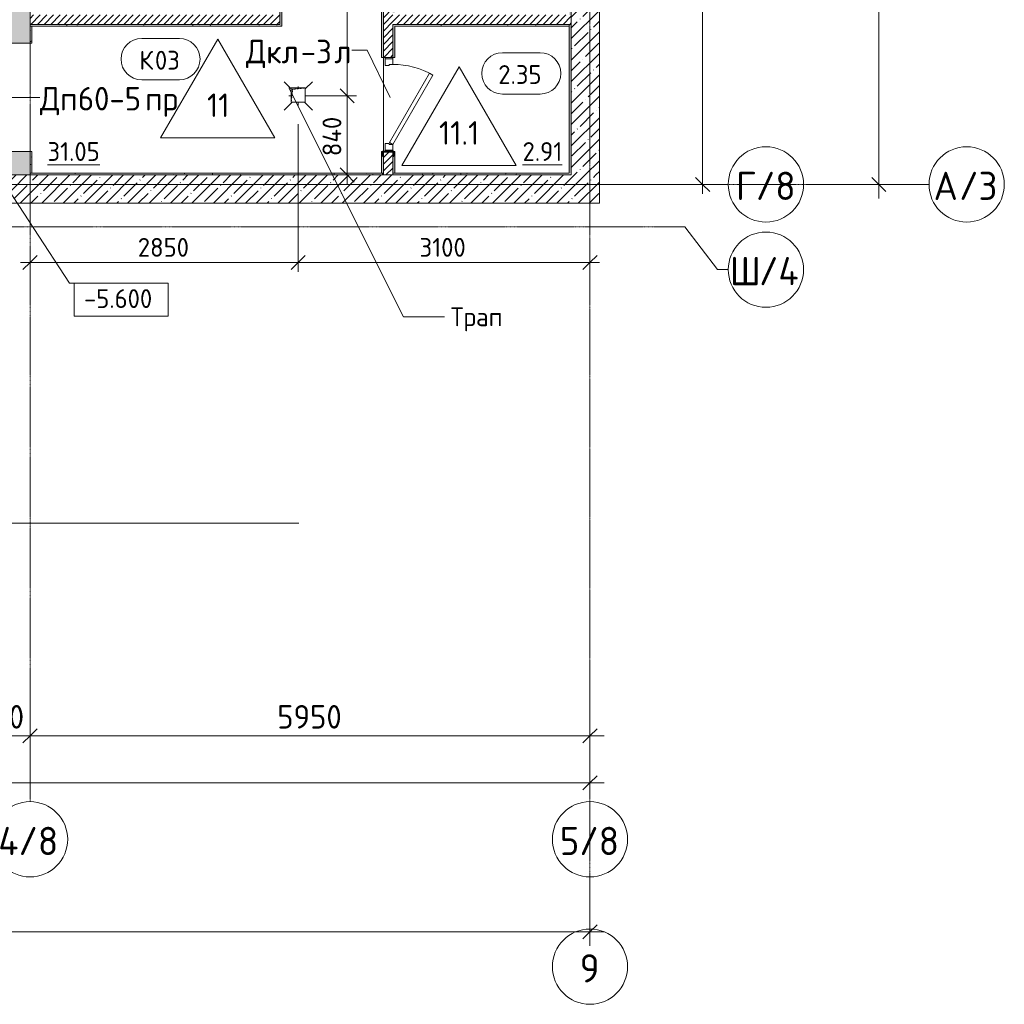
# Model space of a CAD drawing. Header units: millimetres. Extents: x 82112 to 162374, y -10965 to 131389.
# Tile 57 of 82: x 142310 to 152773, y 51688 to 62150. Entities that reach past the tile are written whole.
import ezdxf

# ---------------------------------------------------------------- set-up
doc = ezdxf.new("R2010")
doc.units = ezdxf.units.MM
doc.linetypes.add('3_ Штрих_ 1 х 1 мм', pattern=[2, 1, -1])
doc.linetypes.add('4_ Штрихпунктир_ 10 х 2 мм', pattern=[14, 10, -2, 0, -2])
for name, color, linetype, lineweight in [('A-ANNO-DIMS', 7, 'Continuous', 5), ('A-ANNO-DIMS-100', 7, 'Continuous', 5), ('A-AREA-IDEN', 7, 'Continuous', 5), ('A-DETL-GENF', 7, 'Continuous', 13), ('A-DOOR', 7, 'Continuous', 13), ('A-DOOR-FRAM', 7, 'Continuous', 13), ('A-DOOR-IDEN', 7, 'Continuous', 5), ('A-FLOR', 7, 'Continuous', 13), ('A-FLOR-IDEN', 7, 'Continuous', 5), ('A-WALL', 7, 'Continuous', 13), ('A-WALL-PATT', 7, 'Continuous', 13), ('G-ANNO-DIMS', 7, 'Continuous', 5), ('G-ANNO-TEXT', 7, 'Continuous', 5), ('I-WALL', 7, 'Continuous', 13), ('M-EQPM', 7, 'Continuous', 13), ('P-SANR-FIXT', 7, 'Continuous', 13), ('S-COLS', 7, 'Continuous', 25), ('S-GRID', 7, 'Continuous', 5), ('S-GRID-IDEN', 7, 'Continuous', 5)]:
    doc.layers.add(name, color=color, linetype=linetype, lineweight=lineweight)
doc.styles.add('GOST Common_1', font='GOST_Common.ttf', dxfattribs={"height": 300})
doc.styles.add('GOST Common_2', font='GOST_Common.ttf', dxfattribs={"height": 200})
doc.styles.add('GOST Common_3', font='GOST_Common.ttf', dxfattribs={"height": 250})
doc.dimstyles.new('2_5_мм', dxfattribs={"dimscale": 304.8, "dimtxt": 251.428749, "dimasz": 0.492126, "dimexe": 0.492126, "dimexo": 0.492126, "dimgap": 0, "dimtad": 1, "dimdec": 5, "dimrnd": 1e-05, "dimdsep": 46, "dimtxsty": 'GOST Common_3', "dimblk1": 'OBLIQUE', "dimblk2": 'OBLIQUE', "dimsah": 1, "dimcen": 0.09, "dimdle": 0.492126, "dimadec": 5, "dimazin": 2, "dimtfac": 1, "dimtdec": 4, "dimtix": 1, "dimtmove": 0, "dimatfit": 3, "dimfxl": 1, "dimtvp": 1, "dimtolj": 1, "dimtzin": 0, "dimarcsym": 2})
doc.dimstyles.new('2_5_мм_1', dxfattribs={"dimscale": 304.8, "dimtxt": 251.428749, "dimasz": 0.492126, "dimexe": 0.492126, "dimexo": 0.492126, "dimgap": 0, "dimtad": 1, "dimdec": 5, "dimrnd": 1e-05, "dimdsep": 46, "dimtxsty": 'GOST Common_3', "dimblk1": 'OBLIQUE', "dimblk2": 'OBLIQUE', "dimsah": 1, "dimcen": 0.09, "dimdle": 0.492126, "dimadec": 5, "dimazin": 2, "dimtfac": 1, "dimtdec": 4, "dimtix": 1, "dimtmove": 1, "dimatfit": 3, "dimfxl": 1, "dimtvp": 1, "dimtolj": 1, "dimtzin": 0, "dimarcsym": 2})
doc.dimstyles.new('2_мм_1', dxfattribs={"dimscale": 304.8, "dimtxt": 201.142999, "dimasz": 0.492126, "dimexe": 0.328084, "dimexo": 0.492126, "dimgap": 0, "dimtad": 1, "dimdec": 0, "dimdsep": 46, "dimtxsty": 'GOST Common_2', "dimblk1": 'OBLIQUE', "dimblk2": 'OBLIQUE', "dimsah": 1, "dimcen": 0.09, "dimdle": 0.328084, "dimadec": 5, "dimazin": 2, "dimtfac": 1, "dimtdec": 4, "dimtix": 1, "dimtmove": 0, "dimatfit": 3, "dimfxl": 1, "dimtvp": 1, "dimtolj": 1, "dimtzin": 0, "dimarcsym": 2})
pattern_1 = [(0, (0, 0), (203.2, 50.8), [3.353, -149.047, 3.353, -149.047, -812.8]), (0, (0, 0), (203.2, 50.8), [-304.8, 3.353, -301.447, 3.353, -149.047, -355.6]), (0, (0, 0), (203.2, 50.8), [-762, 3.353, -98.247, 3.353, -250.647]), (120, (76.2, 25.4), (-145.59409, 150.576362), [3.353, -149.047, 3.353, -149.047, -812.8]), (120, (76.2, 25.4), (-145.59409, 150.576362), [-304.8, 3.353, -301.447, 3.353, -149.047, -355.6]), (120, (76.2, 25.4), (-145.59409, 150.576362), [-762, 3.353, -98.247, 3.353, -250.647]), (240, (101.6, 127), (-57.60591, -201.376362), [3.353, -149.047, 3.353, -149.047, -812.8]), (240, (101.6, 127), (-57.60591, -201.376362), [-304.8, 3.353, -301.447, 3.353, -149.047, -355.6]), (240, (101.6, 127), (-57.60591, -201.376362), [-762, 3.353, -98.247, 3.353, -250.647])]
pattern_2 = [(45, (0, 0), (-114.04925, 114.04925), []), (45, (114.05, 0), (-114.04925, 114.04925), [201.612, -40.322, 3.353, -36.97])]
pattern_3 = [(45, (0, 0), (-35.355339, 35.355339), [])]

# ---------------------------------------------------------------- blocks, each defined once
blk = doc.blocks.new('Наметкина 10_РД_АР_П_Отделка_R21_rvt-1--01_Подвал_МП_часть В')
at = {"layer": 'A-WALL-PATT', "lineweight": 5}
h = blk.add_hatch(dxfattribs=at)
h.set_pattern_fill('FP_11', color=256, style=0, pattern_type=2)
h.set_pattern_definition(pattern_1)
h.paths.add_polyline_path([(146155, 60520), (146175, 60520), (146175, 60743), (146173, 60738), (146173, 60703), (146171, 60699), (146168, 60698), (146165, 60698), (146165, 60750), (146155, 60750), (146155, 60647)])
h.paths.add_polyline_path([(146175, 61750), (146175, 62600), (146155, 62600), (146155, 61750)])
h.paths.add_polyline_path([(146175, 63600), (146175, 64450), (146155, 64450), (146155, 63600)])
h.paths.add_polyline_path([(146155, 65450), (146175, 65450), (146175, 67300), (146155, 67300), (146155, 66908)])
h.paths.add_polyline_path([(146175, 68300), (146175, 69350), (146155, 69350), (146155, 68300)])
h.paths.add_polyline_path([(146175, 70350), (146175, 71390), (146155, 71390), (146155, 70350)])
h.paths.add_polyline_path([(146175, 72390), (146175, 73100), (146155, 73100), (146155, 72390)])
h.paths.add_polyline_path([(146175, 74100), (146175, 74650), (146155, 74650), (146155, 74100)])
h.paths.add_polyline_path([(146155, 75650), (146175, 75650), (146175, 76900), (146155, 76900), (146155, 75949)])
h.paths.add_polyline_path([(146175, 77900), (146175, 78550), (146155, 78550), (146155, 77900)])
h.paths.add_polyline_path([(146155, 78580), (146175, 78580), (146175, 79600), (146155, 79600), (146155, 78775)])
h.paths.add_polyline_path([(146175, 80600), (146175, 81200), (146155, 81200), (146155, 80600)])
h.paths.add_polyline_path([(146155, 82200), (146175, 82200), (146175, 83850), (146155, 83850), (146155, 82730)])
h.paths.add_polyline_path([(146155, 84850), (146175, 84850), (146175, 85030), (146155, 85030), (146155, 84990)])
h = blk.add_hatch(dxfattribs=at)
h.set_pattern_fill('FP_11', color=256, style=0, pattern_type=2)
h.set_pattern_definition(pattern_1)
h.paths.add_polyline_path([(146275, 60520), (146295, 60520), (146295, 60750), (146285, 60750), (146285, 60698), (146279, 60699), (146279, 60699), (146277, 60703), (146277, 60738), (146275, 60743), (146275, 60698)])
h.paths.add_polyline_path([(146275, 61750), (146295, 61750), (146295, 62100), (146275, 62100)])
h.paths.add_polyline_path([(146295, 62220), (146295, 62600), (146275, 62600), (146275, 62220)])
h.paths.add_polyline_path([(146295, 63600), (146295, 63950), (146275, 63950), (146275, 63600)])
h.paths.add_polyline_path([(146295, 64070), (146295, 64450), (146275, 64450), (146275, 64070)])
h.paths.add_polyline_path([(146295, 65450), (146295, 65800), (146275, 65800), (146275, 65450)])
h.paths.add_polyline_path([(146275, 65920), (146295, 65920), (146295, 67300), (146275, 67300), (146275, 66908)])
h.paths.add_polyline_path([(146275, 68300), (146295, 68300), (146295, 68350), (146275, 68350)])
h.paths.add_polyline_path([(146295, 68470), (146295, 69350), (146275, 69350), (146275, 68470)])
h.paths.add_polyline_path([(146275, 70350), (146295, 70350), (146295, 70990), (146275, 70990)])
h.paths.add_polyline_path([(146295, 71090), (146295, 71390), (146275, 71390), (146275, 71090)])
h.paths.add_polyline_path([(146275, 72390), (146295, 72390), (146295, 72750), (146275, 72750), (146275, 72559)])
h.paths.add_polyline_path([(146275, 72850), (146295, 72850), (146295, 73100), (146275, 73100)])
h.paths.add_polyline_path([(146275, 74100), (146295, 74100), (146295, 74500), (146275, 74500)])
h.paths.add_polyline_path([(146275, 74600), (146295, 74600), (146295, 74650), (146275, 74650)])
h.paths.add_polyline_path([(146275, 75650), (146295, 75650), (146295, 76550), (146275, 76550), (146275, 75949)])
h.paths.add_polyline_path([(146275, 76650), (146295, 76650), (146295, 76900), (146275, 76900)])
h.paths.add_polyline_path([(146275, 77900), (146295, 77900), (146295, 78550), (146275, 78550), (146275, 78210)])
h.paths.add_polyline_path([(146295, 78720), (146295, 79600), (146275, 79600), (146275, 78720), (146278, 78720)])
h.paths.add_polyline_path([(146275, 80600), (146295, 80600), (146295, 80900), (146275, 80900)])
h.paths.add_polyline_path([(146275, 81020), (146295, 81020), (146295, 81200), (146275, 81200), (146275, 81035)])
h.paths.add_polyline_path([(146275, 82200), (146295, 82200), (146295, 82800), (146275, 82800), (146275, 82730)])
h.paths.add_polyline_path([(146275, 82920), (146295, 82920), (146295, 83850), (146275, 83850)])
h.paths.add_polyline_path([(146295, 84850), (146295, 85030), (146275, 85030), (146275, 84850)])
h = blk.add_hatch(dxfattribs=at)
h.set_pattern_fill('FP_11', color=256, style=0, pattern_type=2)
h.set_pattern_definition(pattern_1)
h.paths.add_polyline_path([(145075, 62080), (145095, 62080), (145095, 62600), (145075, 62600), (145075, 62100)])
h.paths.add_polyline_path([(145075, 63600), (145095, 63600), (145095, 64450), (145075, 64450)])
h.paths.add_polyline_path([(145095, 65450), (145095, 67300), (145075, 67300), (145075, 65450)])
h.paths.add_polyline_path([(145075, 68300), (145095, 68300), (145095, 69350), (145075, 69350), (145075, 69168)])
h.paths.add_polyline_path([(145095, 70350), (145095, 71390), (145075, 71390), (145075, 70350)])
h.paths.add_polyline_path([(145095, 72390), (145095, 73100), (145075, 73100), (145075, 72390)])
h.paths.add_polyline_path([(145095, 74100), (145095, 74650), (145075, 74650), (145075, 74100)])
h.paths.add_polyline_path([(145075, 75650), (145095, 75650), (145095, 76900), (145075, 76900), (145075, 75949)])
h.paths.add_polyline_path([(145075, 77900), (145095, 77900), (145095, 78550), (145075, 78550), (145075, 78210)])
h.paths.add_polyline_path([(145075, 78580), (145095, 78580), (145095, 79600), (145075, 79600), (145075, 78600)])
h.paths.add_polyline_path([(145095, 80600), (145095, 81200), (145075, 81200), (145075, 80600)])
h.paths.add_polyline_path([(145095, 82200), (145095, 82920), (145075, 82920), (145075, 82200)])
h = blk.add_hatch(dxfattribs=at)
h.set_pattern_fill('FP_11', color=256, style=0, pattern_type=2)
h.set_pattern_definition(pattern_1)
h.paths.add_polyline_path([(148170, 60520), (148170, 62100), (148150, 62100), (148150, 60520)])
h.paths.add_polyline_path([(148150, 62200), (148170, 62200), (148170, 63950), (148150, 63950)])
h.paths.add_polyline_path([(148150, 64050), (148170, 64050), (148170, 65500), (148150, 65500), (148150, 64648)])
h = blk.add_hatch(dxfattribs=at)
h.set_pattern_fill('FP_11', color=256, style=0, pattern_type=2)
h.set_pattern_definition(pattern_1)
h.paths.add_polyline_path([(145075, 62080), (145075, 62100), (142420, 62100), (142420, 62080), (145005, 62080)])
h = blk.add_hatch(dxfattribs=at)
h.set_pattern_fill('FP_11', color=256, style=0, pattern_type=2)
h.set_pattern_definition(pattern_1)
h.paths.add_polyline_path([(142440, 60520), (142440, 60750), (142420, 60750), (142420, 60520)])
h.paths.add_polyline_path([(142420, 61900), (142440, 61900), (142440, 62080), (142420, 62080)])
h = blk.add_hatch(dxfattribs=at)
h.set_pattern_fill('FP_11', color=256, style=0, pattern_type=2)
h.set_pattern_definition(pattern_1)
h.paths.add_polyline_path([(146295, 62080), (148150, 62080), (148150, 62100), (146295, 62100)])
h = blk.add_hatch(dxfattribs=at)
h.set_pattern_fill('FP_11', color=256, style=0, pattern_type=2)
h.set_pattern_definition(pattern_1)
h.paths.add_polyline_path([(146170, 60500), (146170, 60520), (142420, 60520), (142420, 60500), (145005, 60500)])
h = blk.add_hatch(dxfattribs=at)
h.set_pattern_fill('FP_11', color=256, style=0, pattern_type=2)
h.set_pattern_definition(pattern_1)
h.paths.add_polyline_path([(148170, 60500), (148170, 60520), (146275, 60520), (146275, 60500), (147041, 60500)])
h.paths.add_polyline_path([(146175, 60500), (146175, 60520), (146170, 60520), (146170, 60500)])
at = {"layer": 'A-WALL'}
for p, q in [((145075, 62600), (145075, 62100)), ((145095, 62080), (145095, 62600)), ((146155, 62600), (146155, 61750)), ((146175, 61750), (146175, 62600)), ((145075, 62100), (142420, 62100)), ((142420, 62100), (142420, 62080)), ((142420, 62080), (145075, 62080)), ((142420, 62080), (142420, 61900)), ((142440, 62080), (142420, 62080)), ((142440, 61900), (142440, 62080)), ((145075, 62080), (145095, 62080)), ((146295, 62100), (146275, 62100)), ((146275, 62100), (146275, 61750)), ((148150, 62100), (146295, 62100)), ((146295, 62080), (148150, 62080)), ((146295, 61750), (146295, 62080)), ((148150, 62080), (148150, 62100)), ((148170, 62100), (148150, 62100)), ((148150, 62100), (148150, 60520)), ((148170, 60520), (148170, 62100)), ((142420, 61900), (142440, 61900)), ((146155, 61750), (146175, 61750)), ((146275, 61750), (146295, 61750)), ((142420, 60750), (142420, 60520)), ((142440, 60750), (142420, 60750)), ((142440, 60520), (142440, 60750)), ((146165, 60750), (146155, 60750)), ((146155, 60750), (146155, 60520)), ((146175, 60520), (146175, 60743)), ((146275, 60743), (146275, 60520)), ((146295, 60750), (146285, 60750)), ((146295, 60520), (146295, 60750)), ((146170, 60520), (142420, 60520)), ((142420, 60520), (142420, 60500)), ((142420, 60520), (142440, 60520)), ((142420, 60500), (146170, 60500)), ((146155, 60520), (146175, 60520)), ((146175, 60520), (146170, 60520)), ((146170, 60500), (146175, 60500)), ((146175, 60500), (146175, 60520)), ((146275, 60520), (146295, 60520)), ((148150, 60520), (146275, 60520)), ((146275, 60520), (146275, 60500)), ((146275, 60500), (148170, 60500)), ((148170, 60500), (148170, 60520))]:
    blk.add_line(p, q, dxfattribs=at)
at = {"layer": 'A-WALL', "lineweight": 25}
for p, q in [((146170, 60500), (146170, 60520)), ((146170, 60520), (146170, 60500))]:
    blk.add_line(p, q, dxfattribs=at)
blk = doc.blocks.new('АР_Дверь однопольная - 1000х2100h_850__Кладовая-4799296--01_Подвал_МП_часть В')
at = {"layer": 'A-DOOR'}
for p, q in [((-311, 475), (-331, 440)), ((-331, 440), (405, 15)), ((425, 50), (-311, 475)), ((405, 15), (425, 50))]:
    blk.add_line(p, q, dxfattribs=at)
at = {"layer": 'A-DOOR', "lineweight": 5}
blk.add_arc((425, 50), 850, 150, 180, dxfattribs=at)
at = {"layer": 'A-DOOR-FRAM'}
for p, q in [((-485, 50), (-500, 50)), ((-425, 50), (-485, 50)), ((-485, 50), (-485, -30)), ((-425, 10), (-425, 50)), ((-415, 10), (-425, 10)), ((-415, -30), (-415, 10)), ((425, 10), (415, 10)), ((415, 10), (415, -30)), ((485, 50), (425, 50)), ((425, 50), (425, 10)), ((485, -30), (485, 50)), ((485, 50), (500, 50)), ((-485, -30), (-500, -30)), ((-485, -30), (-415, -30)), ((415, -30), (485, -30)), ((485, -30), (500, -30))]:
    blk.add_line(p, q, dxfattribs=at)
blk = doc.blocks.new('АР_Канал вертикальный прямоугольный - ВК-5386080--01_Подвал_МП_часть В')
at = {"layer": 'A-DETL-GENF'}
blk.add_hatch(color=256, dxfattribs=at).paths.add_polyline_path([(-75, -75), (-60, 60), (75, 75), (-75, 75)])
at = {"layer": 'A-DETL-GENF', "linetype": '3_ Штрих_ 1 х 1 мм'}
for p, q in [((75, 75), (-75, 75)), ((-75, 75), (-75, -75)), ((75, 75), (-75, 75)), ((-75, 75), (-75, -75)), ((-75, -75), (-60, 60)), ((-75, -75), (-60, 60)), ((-60, 60), (75, 75)), ((-60, 60), (75, 75)), ((75, -75), (75, 75)), ((-75, -75), (75, -75))]:
    blk.add_line(p, q, dxfattribs=at)
at = {"layer": 'M-EQPM'}
for p, q in [((-75, -75), (-75, 75)), ((-75, 75), (75, 75)), ((75, 75), (75, -75)), ((75, -75), (-75, -75))]:
    blk.add_line(p, q, dxfattribs=at)
blk = doc.blocks.new('АР_Трап - 100-100-2797955--01_Подвал_МП_часть В')
at = {"layer": 'P-SANR-FIXT'}
for p, q in [((-75, 75), (-150, 150)), ((75, 75), (150, 150)), ((-100, 0), (-75, 0)), ((0, 85), (0, 100)), ((75, 0), (100, 0)), ((-65, -65), (-150, -150)), ((0, -100), (0, -65)), ((65, -65), (150, -150))]:
    blk.add_line(p, q, dxfattribs=at)
blk = doc.blocks.new('АР_Фахверк_ _Швеллер полки параллельные_ - 12П-6059636--01_Подвал_МП_часть В')
at = {"layer": 'S-COLS'}
blk.add_hatch(color=256, dxfattribs=at).paths.add_polyline_path([(35, -60), (35, -57), (34, -54), (31, -52), (-4, -52), (-10, -50), (-12, -45), (-12, 45), (-10, 50), (-4, 52), (31, 52), (34, 54), (35, 57), (35, 60), (-17, 60), (-17, -60)])
for p, q in [((35, 60), (-17, 60)), ((-17, 60), (-17, -60)), ((-12, -45), (-12, 45)), ((-4, 52), (31, 52)), ((35, 57), (35, 60)), ((-17, -60), (35, -60)), ((31, -52), (-4, -52)), ((35, -60), (35, -57))]:
    blk.add_line(p, q, dxfattribs=at)
for centre, radius, start, end in [((-4, 45), 7.5, 90, 180), ((31, 57), 4.5, 270, 360), ((-4, -45), 7.5, 180, 270), ((31, -57), 4.5, 360, 90)]:
    blk.add_arc(centre, radius, start, end, dxfattribs=at)
blk = doc.blocks.new('Линия разрыва - М 1_100-6407914--01_Подвал_МП_часть В')
at = {"layer": 'A-DETL-GENF', "lineweight": 5}
for q in [(29463, 0), (58925, 0)]:
    blk.add_line((58775, 0), q, dxfattribs=at)
blk = doc.blocks.new('Ось сетки - 8_0 мм-31302--01_Подвал_МП_часть В')
at = {"layer": 'S-GRID-IDEN'}
blk.add_circle((0, 0), 4, dxfattribs=at)
blk = doc.blocks.new('Марка помещения _Номер_ - 2 мм-68851--01_Подвал_МП_часть В')
at = {"layer": 'A-AREA-IDEN'}
for p, q in [((-2.03, 2.21), (1.97, 2.21)), ((-2.03, -2.19), (1.97, -2.19))]:
    blk.add_line(p, q, dxfattribs=at)
for centre, start, end in [((-2.03, 0.01), 90, 270), ((1.97, 0.01), 270, 90)]:
    blk.add_arc(centre, 2.2, start, end, dxfattribs=at)
blk = doc.blocks.new('DIMBLOCK116--01_Подвал_МП_часть В')
at = {"layer": 'A-ANNO-DIMS-100', "transparency": 16777216}
for p, q in [((145365, 61340), (145889, 61340)), ((145789, 61340), (145365, 61340)), ((145789, 60400), (145789, 61340)), ((145833, 60500), (145689, 60500)), ((145789, 60500), (145833, 60500))]:
    blk.add_line(p, q, dxfattribs=at)
at = {"layer": 'A-ANNO-DIMS-100', "lineweight": 25, "transparency": 16777216}
for p, q in [((145789, 61340), (145714, 61415)), ((145789, 61340), (145864, 61265)), ((145789, 60500), (145714, 60575)), ((145789, 60500), (145864, 60425))]:
    blk.add_line(p, q, dxfattribs=at)
at = {"layer": 'A-ANNO-DIMS-100', "color": 0, "transparency": 16777216, "insert": (145528, 60700), "char_height": 200, "width": 527.74, "attachment_point": 1, "rotation": 90, "line_spacing_factor": 1.022761, "style": 'GOST Common_2'}
blk.add_mtext('840', dxfattribs=at)
blk = doc.blocks.new('_Oblique')
at = {"color": 0, "linetype": 'ByBlock', "lineweight": -2}
blk.add_line((-0.5, -0.5), (0.5, 0.5), dxfattribs=at)
blk = doc.blocks.new('DIMBLOCK117--01_Подвал_МП_часть В')
at = {"layer": 'A-ANNO-DIMS-100', "lineweight": 25, "transparency": 16777216}
for p, q in [((145789, 65700), (145714, 65775)), ((145789, 65700), (145864, 65625)), ((145789, 61340), (145714, 61415)), ((145789, 61340), (145864, 61265))]:
    blk.add_line(p, q, dxfattribs=at)
at = {"layer": 'A-ANNO-DIMS-100', "transparency": 16777216}
for p, q in [((145789, 61340), (145789, 65800)), ((145833, 65700), (145689, 65700)), ((145789, 65700), (145833, 65700)), ((145365, 61340), (145889, 61340)), ((145789, 61340), (145365, 61340))]:
    blk.add_line(p, q, dxfattribs=at)
at = {"layer": 'A-ANNO-DIMS-100', "color": 0, "transparency": 16777216, "insert": (145528, 63230), "char_height": 200, "width": 695.48, "attachment_point": 1, "rotation": 90, "line_spacing_factor": 1.022761, "style": 'GOST Common_2'}
blk.add_mtext('4360', dxfattribs=at)
blk = doc.blocks.new('DIMBLOCK118--01_Подвал_МП_часть В')
at = {"layer": 'A-ANNO-DIMS-100', "transparency": 16777216}
for p, q in [((145270, 61040), (145270, 59470)), ((145270, 59570), (145270, 61040)), ((142420, 59526), (142420, 59670)), ((142320, 59570), (145270, 59570)), ((142420, 59570), (142420, 59526))]:
    blk.add_line(p, q, dxfattribs=at)
at = {"layer": 'A-ANNO-DIMS-100', "lineweight": 25, "transparency": 16777216}
for p, q in [((142420, 59570), (142495, 59645)), ((145270, 59570), (145345, 59645)), ((142420, 59570), (142345, 59495)), ((145270, 59570), (145195, 59495))]:
    blk.add_line(p, q, dxfattribs=at)
at = {"layer": 'A-ANNO-DIMS-100', "color": 0, "transparency": 16777216, "insert": (143565, 59831), "char_height": 200, "width": 670.93, "attachment_point": 1, "line_spacing_factor": 1.022761, "style": 'GOST Common_2'}
blk.add_mtext('2850', dxfattribs=at)
blk = doc.blocks.new('DIMBLOCK119--01_Подвал_МП_часть В')
at = {"layer": 'A-ANNO-DIMS-100', "transparency": 16777216}
for p, q in [((145270, 61040), (145270, 59470)), ((145270, 59570), (145270, 61040)), ((148370, 59526), (148370, 59670)), ((145270, 59570), (148470, 59570)), ((148370, 59570), (148370, 59526))]:
    blk.add_line(p, q, dxfattribs=at)
at = {"layer": 'A-ANNO-DIMS-100', "lineweight": 25, "transparency": 16777216}
for p, q in [((145270, 59570), (145345, 59645)), ((148370, 59570), (148445, 59645)), ((145270, 59570), (145195, 59495)), ((148370, 59570), (148295, 59495))]:
    blk.add_line(p, q, dxfattribs=at)
at = {"layer": 'A-ANNO-DIMS-100', "color": 0, "transparency": 16777216, "insert": (146559, 59831), "char_height": 200, "width": 625.93, "attachment_point": 1, "line_spacing_factor": 1.022761, "style": 'GOST Common_2'}
blk.add_mtext('3100', dxfattribs=at)
blk = doc.blocks.new('Марка полов - Марка полов-4106608--01_Подвал_МП_часть В')
at = {"layer": 'A-FLOR-IDEN'}
for p, q in [((0, 7), (-6.06, -3.5)), ((6.06, -3.5), (0, 7)), ((-6.06, -3.5), (6.06, -3.5))]:
    blk.add_line(p, q, dxfattribs=at)
blk = doc.blocks.new('Высотные отметки - Frame_2-749557--01_Подвал_МП_часть В')
at = {"layer": 'G-ANNO-DIMS'}
for p, q in [((-5, 3.5), (-5, 0)), ((5, 3.5), (-5, 3.5)), ((5, 0), (5, 3.5)), ((-5, 0), (5, 0))]:
    blk.add_line(p, q, dxfattribs=at)
blk = doc.blocks.new('DIMBLOCK196--01_Подвал_МП_часть В')
at = {"layer": 'A-ANNO-DIMS-100', "transparency": 16777216}
for p, q in [((141820, 54498), (141820, 54692)), ((142420, 54498), (142420, 54692)), ((141820, 54542), (142420, 54542)), ((141820, 54542), (141820, 54498)), ((142420, 54542), (142420, 54498))]:
    blk.add_line(p, q, dxfattribs=at)
at = {"layer": 'A-ANNO-DIMS-100', "lineweight": 25, "transparency": 16777216}
for p, q in [((141820, 54542), (141895, 54617)), ((142420, 54542), (142495, 54617)), ((141820, 54542), (141745, 54467)), ((142420, 54542), (142345, 54467))]:
    blk.add_line(p, q, dxfattribs=at)
at = {"layer": 'A-ANNO-DIMS-100', "color": 0, "transparency": 16777216, "insert": (141858, 54868), "char_height": 250, "width": 629, "attachment_point": 1, "line_spacing_factor": 1.022761, "style": 'GOST Common_3'}
blk.add_mtext('600', dxfattribs=at)
blk = doc.blocks.new('DIMBLOCK197--01_Подвал_МП_часть В')
at = {"layer": 'A-ANNO-DIMS-100', "transparency": 16777216}
for p, q in [((142420, 54498), (142420, 54692)), ((148370, 54498), (148370, 54692)), ((142420, 54542), (148520, 54542)), ((142420, 54542), (142420, 54498)), ((148370, 54542), (148370, 54498))]:
    blk.add_line(p, q, dxfattribs=at)
at = {"layer": 'A-ANNO-DIMS-100', "lineweight": 25, "transparency": 16777216}
for p, q in [((142420, 54542), (142495, 54617)), ((148370, 54542), (148445, 54617)), ((142420, 54542), (142345, 54467)), ((148370, 54542), (148295, 54467))]:
    blk.add_line(p, q, dxfattribs=at)
at = {"layer": 'A-ANNO-DIMS-100', "color": 0, "transparency": 16777216, "insert": (145046, 54868), "char_height": 250, "width": 838.66, "attachment_point": 1, "line_spacing_factor": 1.022761, "style": 'GOST Common_3'}
blk.add_mtext('5950', dxfattribs=at)
blk = doc.blocks.new('DIMBLOCK213--01_Подвал_МП_часть В')
at = {"layer": 'A-ANNO-DIMS-100', "lineweight": 25, "transparency": 16777216}
for p, q in [((149567, 65700), (149492, 65775)), ((149567, 65700), (149642, 65625)), ((149567, 60400), (149492, 60475)), ((149567, 60400), (149642, 60325))]:
    blk.add_line(p, q, dxfattribs=at)
at = {"layer": 'A-ANNO-DIMS-100', "transparency": 16777216}
for p, q in [((149611, 65700), (149467, 65700)), ((149567, 60300), (149567, 65700)), ((149567, 65700), (149611, 65700)), ((149611, 60400), (149467, 60400)), ((149567, 60400), (149611, 60400))]:
    blk.add_line(p, q, dxfattribs=at)
at = {"layer": 'A-ANNO-DIMS-100', "color": 0, "transparency": 16777216, "insert": (149305, 62770), "char_height": 200, "width": 670.93, "attachment_point": 1, "rotation": 90, "line_spacing_factor": 1.022761, "style": 'GOST Common_2'}
blk.add_mtext('5300', dxfattribs=at)
blk = doc.blocks.new('DIMBLOCK226--01_Подвал_МП_часть В')
at = {"layer": 'A-ANNO-DIMS-100', "transparency": 16777216}
for p, q in [((89300, 53998), (89300, 54192)), ((148370, 53998), (148370, 54192)), ((89150, 54042), (148520, 54042)), ((89300, 54042), (89300, 53998)), ((121694, 54042), (118835, 54042)), ((122668, 54042), (121694, 54042)), ((148370, 54042), (148370, 53998))]:
    blk.add_line(p, q, dxfattribs=at)
at = {"layer": 'A-ANNO-DIMS-100', "lineweight": 25, "transparency": 16777216}
for p, q in [((89300, 54042), (89375, 54117)), ((148370, 54042), (148445, 54117)), ((89300, 54042), (89225, 53967)), ((148370, 54042), (148295, 53967))]:
    blk.add_line(p, q, dxfattribs=at)
at = {"layer": 'A-ANNO-DIMS-100', "color": 0, "transparency": 16777216, "insert": (121794, 54368), "char_height": 250, "width": 1048.33, "attachment_point": 1, "line_spacing_factor": 1.022761, "style": 'GOST Common_3'}
blk.add_mtext('59070', dxfattribs=at)
blk = doc.blocks.new('DIMBLOCK240--01_Подвал_МП_часть В')
at = {"layer": 'A-ANNO-DIMS-100', "transparency": 16777216}
for p, q in [((129570, 52897), (129570, 52309)), ((129570, 52459), (129570, 52897)), ((148370, 52897), (148370, 52309)), ((148370, 52459), (148370, 52897)), ((129570, 52459), (148520, 52459)), ((139174, 52459), (138970, 52459)), ((140101, 52459), (139174, 52459))]:
    blk.add_line(p, q, dxfattribs=at)
at = {"layer": 'A-ANNO-DIMS-100', "lineweight": 25, "transparency": 16777216}
for p, q in [((129570, 52459), (129645, 52534)), ((148370, 52459), (148445, 52534)), ((129570, 52459), (129495, 52384)), ((148370, 52459), (148295, 52384))]:
    blk.add_line(p, q, dxfattribs=at)
at = {"layer": 'A-ANNO-DIMS-100', "color": 0, "transparency": 16777216, "insert": (139274, 52785), "char_height": 250, "width": 992.08, "attachment_point": 1, "line_spacing_factor": 1.022761, "style": 'GOST Common_3'}
blk.add_mtext('18800', dxfattribs=at)
blk = doc.blocks.new('DIMBLOCK244--01_Подвал_МП_часть В')
at = {"layer": 'A-ANNO-DIMS-100', "lineweight": 25, "transparency": 16777216}
for p, q in [((151439, 65950), (151364, 66025)), ((151439, 65950), (151514, 65875)), ((151439, 60400), (151364, 60475)), ((151439, 60400), (151514, 60325))]:
    blk.add_line(p, q, dxfattribs=at)
at = {"layer": 'A-ANNO-DIMS-100', "transparency": 16777216}
for p, q in [((151483, 65950), (151289, 65950)), ((151439, 60250), (151439, 65950)), ((151439, 65950), (151483, 65950)), ((151483, 60400), (151289, 60400)), ((151439, 60400), (151483, 60400))]:
    blk.add_line(p, q, dxfattribs=at)
at = {"layer": 'A-ANNO-DIMS-100', "color": 0, "transparency": 16777216, "insert": (151113, 62826), "char_height": 250, "width": 838.66, "attachment_point": 1, "rotation": 90, "line_spacing_factor": 1.022761, "style": 'GOST Common_3'}
blk.add_mtext('5550', dxfattribs=at)

msp = doc.modelspace()

# ---------------------------------------------------------------- hatches: boundary and pattern name
at = {"layer": 'A-WALL-PATT', "lineweight": 5}
h = msp.add_hatch(dxfattribs=at)
h.set_pattern_fill('FP_6', color=256, style=0, pattern_type=2)
h.set_pattern_definition(pattern_3)
h.paths.add_polyline_path([(146269.7, 60500), (146275, 60500), (146275, 60743.004668), (146269.7, 60745.2), (146180.3, 60745.2), (146175, 60743.003301), (146175, 60500)])
h.paths.add_polyline_path([(146275, 61750), (146275, 62600), (146175, 62600), (146175, 61750)])
h.paths.add_polyline_path([(146275, 63600), (146275, 64449.999888), (146175, 64449.999888), (146175, 63600)])
h.paths.add_polyline_path([(146175, 65449.999888), (146275, 65449.999888), (146275, 67299.976809), (146175, 67299.976809), (146175, 66908.154174)])
h.paths.add_polyline_path([(146175, 68299.976809), (146275, 68299.976809), (146275, 69350), (146175, 69350), (146175, 69168.435071)])
h.paths.add_polyline_path([(146175, 70350), (146275, 70350), (146275, 71390), (146175, 71390)])
h.paths.add_polyline_path([(146275, 72390), (146275, 73100), (146175, 73100), (146175, 72390)])
h.paths.add_polyline_path([(146175, 74100), (146275, 74100), (146275, 74650), (146175, 74650)])
h.paths.add_polyline_path([(146275, 75650), (146275, 76900), (146175, 76900), (146175, 75650)])
h.paths.add_polyline_path([(146275, 77900), (146275, 78500), (146272.071068, 78492.928932), (146265, 78490), (146184.178413, 78490.340312), (146177.928932, 78492.928932), (146175, 78497.171573), (146175, 77900)])
h.paths.add_polyline_path([(146265, 78496), (146267.828427, 78497.171573), (146269, 78500), (146269, 78540), (146267.828427, 78542.828427), (146265, 78544), (146185, 78544), (146182.171573, 78542.828427), (146181, 78540), (146181, 78500), (146183.19251, 78496.748687), (146185, 78496)])
h.paths.add_polyline_path([(146175, 78540), (146177.928932, 78547.071068), (146182.171573, 78550), (146175, 78550), (146175, 78542.828427)])
h.paths.add_polyline_path([(146275, 78540), (146275, 78550), (146265, 78550), (146272.071068, 78547.071068), (146273.828427, 78542.828427)])
h = msp.add_hatch(dxfattribs=at)
h.set_pattern_fill('FP_1', color=256, style=0, pattern_type=2)
h.set_pattern_definition(pattern_2)
h.paths.add_polyline_path([(148470, 60500), (148470, 65500), (148170, 65500), (148170, 60500)])
h = msp.add_hatch(dxfattribs=at)
h.set_pattern_fill('FP_5', color=256, style=0, pattern_type=2)
h.set_pattern_definition([(135, (150.28, 188.64), (-282.8427, 3e-14), [5, -395]), (135, (174.9, 237.36), (-282.8427, 3e-14), [5, -395]), (135, (211.96, 236.53), (-282.8427, 3e-14), [5, -395]), (135, (114.96, 223.96), (-282.8427, 3e-14), [5, -395]), (135, (77.54, 223.96), (-282.8427, 3e-14), [5, -395]), (135, (57.44, 184.52), (-282.8427, 3e-14), [5, -395]), (135, (66.21, 142.9), (-282.8427, 3e-14), [5, -395]), (135, (107.33, 161), (-282.8427, 3e-14), [5, -395]), (135, (99.08, 130.94), (-282.8427, 3e-14), [5, -395]), (135, (22.6, 136.46), (-282.8427, 3e-14), [5, -395]), (135, (21.16, 168.08), (-282.8427, 3e-14), [5, -395]), (135, (46.13, 96.12), (-282.8427, 3e-14), [5, -395]), (135, (3.54, 74.6), (-282.8427, 3e-14), [5, -395]), (135, (40.3, 47.56), (-282.8427, 3e-14), [5, -395]), (135, (39.77, 18.47), (-282.8427, 3e-14), [5, -395]), (135, (76.94, 37.28), (-282.8427, 3e-14), [5, -395]), (135, (114.18, 62.4), (-282.8427, 3e-14), [5, -395]), (135, (139.87, 90.2), (-282.8427, 3e-14), [5, -395]), (135, (141.44, 15.82), (-282.8427, 3e-14), [5, -395]), (135, (188.69, 26.73), (-282.8427, 3e-14), [5, -395]), (135, (176.14, 51.36), (-282.8427, 3e-14), [5, -395]), (135, (177.03, 0), (-282.8427, 3e-14), [5, -395]), (135, (276.61, 8.22), (-282.8427, 3e-14), [5, -395]), (135, (271.19, 31.72), (-282.8427, 3e-14), [5, -395]), (135, (268.29, 119.65), (-282.8427, 3e-14), [5, -395]), (135, (237.92, 101.95), (-282.8427, 3e-14), [5, -395]), (135, (237.92, 158.27), (-282.8427, 3e-14), [5, -395]), (135, (260.4, 204.35), (-282.8427, 3e-14), [5, -395]), (135, (275.54, 235.4), (-282.8427, 3e-14), [5, -395]), (135, (117.62, 268.96), (-282.8427, 3e-14), [5, -395]), (135, (203.62, 273.83), (-282.8427, 3e-14), [5, -395]), (135, (47.24, 279.3), (-282.8427, 3e-14), [5, -395]), (135, (23.2, 266.16), (-282.8427, 3e-14), [5, -395]), (135, (42.78, 232.52), (-282.8427, 3e-14), [5, -395]), (135, (177.76, 90.57), (-282.8427, 3e-14), [5, -395]), (135, (181.12, 121.8), (-282.8427, 3e-14), [5, -395]), (135, (206.73, 172.06), (-282.8427, 3e-14), [5, -395]), (135, (143.14, 136.62), (-282.8427, 3e-14), [5, -395]), (135, (211.51, 131.86), (-282.8427, 3e-14), [5, -395]), (135, (81.47, 95.1), (-282.8427, 3e-14), [5, -395]), (135, (235.13, 60.46), (-282.8427, 3e-14), [5, -395]), (135, (242.24, 4.89), (-282.8427, 3e-14), [5, -395]), (45, (0, 106.07), (-282.8427, 0), []), (45, (106.07, 0), (-282.8427, 0), []), (45, (176.78, 0), (-282.8427, 0), []), (45, (0, 176.78), (-282.8427, 0), [])])
h.paths.add_polyline_path([(142420, 60500), (142420, 60750), (142220, 60750), (142220, 60500)])
h.paths.add_polyline_path([(142420, 61900), (142420, 65100), (142220, 65100), (142220, 61900)])
h = msp.add_hatch(dxfattribs=at)
h.set_pattern_fill('FP_6', color=256, style=0, pattern_type=2)
h.set_pattern_definition(pattern_3)
h.paths.add_polyline_path([(145075, 62100), (145075, 62200), (142420, 62200), (142420, 62100), (145005.290673, 62100)])
h = msp.add_hatch(dxfattribs=at)
h.set_pattern_fill('FP_6', color=256, style=0, pattern_type=2)
h.set_pattern_definition(pattern_3)
h.paths.add_polyline_path([(148170, 62100), (148170, 62200), (146275, 62200), (146275, 62100), (147041.100588, 62100)])
h = msp.add_hatch(dxfattribs=at)
h.set_pattern_fill('FP_1', color=256, style=0, pattern_type=2)
h.set_pattern_definition(pattern_2)
h.paths.add_polyline_path([(147041.100588, 60200), (148470, 60200), (148470, 60500), (141920, 60500), (141920, 60200), (145005.290673, 60200)])

# ---------------------------------------------------------------- linework, layer by layer
at = {"layer": 'A-DOOR-IDEN'}
for p, q in [((146000.977612, 61825.659401), (145839.744385, 61825.659401)), ((146247.070431, 61324.586765), (146000.977612, 61825.659401)), ((142171.259366, 61324.586765), (142524.172607, 61324.586765))]:
    msp.add_line(p, q, dxfattribs=at)
at = {"layer": 'A-FLOR'}
msp.add_line((146175, 61750), (146175, 60750), dxfattribs=at)
at = {"layer": 'A-WALL'}
for p, q in [((148170, 65500), (148170, 60500)), ((148470, 60200), (148470, 65500)), ((148170, 60500), (141920, 60500)), ((141920, 60200), (148470, 60200))]:
    msp.add_line(p, q, dxfattribs=at)
at = {"layer": 'G-ANNO-DIMS'}
for p, q in [((141934.031221, 60736.806689), (142838.833041, 59349.359535)), ((142838.833041, 59349.359535), (143388.760237, 59349.359535))]:
    msp.add_line(p, q, dxfattribs=at)
at = {"layer": 'G-ANNO-TEXT'}
for p, q in [((145169.375354, 61425.806492), (146388.608614, 58993.487458)), ((146388.608614, 58993.487458), (146825.602818, 58993.487458))]:
    msp.add_line(p, q, dxfattribs=at)
at = {"layer": 'I-WALL'}
for p, q in [((142420, 61900), (142420, 64250)), ((145075, 62100), (145075, 62600)), ((146175, 62600), (146175, 61750)), ((142420, 62100), (145075, 62100)), ((146275, 62100), (148170, 62100)), ((146275, 61750), (146275, 62100)), ((142220, 61900), (142420, 61900)), ((146175, 61750), (146275, 61750)), ((142420, 60750), (142220, 60750)), ((142420, 60500), (142420, 60750)), ((146175, 60743.003301), (146175, 60500)), ((146275, 60500), (146275, 60743.003301))]:
    msp.add_line(p, q, dxfattribs=at)
at = {"layer": 'S-GRID', "linetype": '4_ Штрихпунктир_ 10 х 2 мм'}
for p, q in [((148370, 52488.487293), (148370, 130388.42805)), ((142420, 53841.693029), (142420, 75434.864592)), ((148370, 53841.693029), (148370, 75434.864592)), ((151972.716503, 60400), (110269.614367, 60400)), ((149839.654932, 60400), (110339.192311, 60400)), ((149377.553532, 59950), (111069.614367, 59950))]:
    msp.add_line(p, q, dxfattribs=at)
at = {"layer": 'S-GRID'}
for p, q in [((149377.553532, 59950), (149724.544682, 59494.105543)), ((149724.544682, 59494.105543), (149839.654932, 59494.105543))]:
    msp.add_line(p, q, dxfattribs=at)

# ---------------------------------------------------------------- block references
at = {"lineweight": 5}
msp.add_blockref('Наметкина 10_РД_АР_П_Отделка_R21_rvt-1--01_Подвал_МП_часть В', (0, 0), dxfattribs=at)
at = {"layer": 'A-AREA-IDEN', "xscale": 99.99999999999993, "yscale": 99.99999999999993, "zscale": 99.99999999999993}
for p in [(143809.555231, 61730.484809), (147643.055231, 61578.650243)]:
    msp.add_blockref('Марка помещения _Номер_ - 2 мм-68851--01_Подвал_МП_часть В', p, dxfattribs=at)
at = {"layer": 'A-DETL-GENF'}
msp.add_blockref('Линия разрыва - М 1_100-6407914--01_Подвал_МП_часть В', (86349.50616, 56800), dxfattribs=at)
at = {"layer": 'A-DOOR', "rotation": 269.9999999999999}
msp.add_blockref('АР_Дверь однопольная - 1000х2100h_850__Кладовая-4799296--01_Подвал_МП_часть В', (146225, 61250), dxfattribs=at)
at = {"layer": 'A-FLOR-IDEN', "xscale": 99.99999999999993, "yscale": 99.99999999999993, "zscale": 99.99999999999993}
for p in [(144413.737703, 61243.916775), (146978.378559, 60949.981753)]:
    msp.add_blockref('Марка полов - Марка полов-4106608--01_Подвал_МП_часть В', p, dxfattribs=at)
at = {"layer": 'G-ANNO-DIMS', "xscale": 99.99999999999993, "yscale": 99.99999999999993, "zscale": 99.99999999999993, "rotation": 180}
msp.add_blockref('Высотные отметки - Frame_2-749557--01_Подвал_МП_часть В', (143388.760237, 59349.359535), dxfattribs=at)
at = {"layer": 'M-EQPM'}
msp.add_blockref('АР_Канал вертикальный прямоугольный - ВК-5386080--01_Подвал_МП_часть В', (145270, 61350), dxfattribs=at)
at = {"layer": 'P-SANR-FIXT'}
msp.add_blockref('АР_Трап - 100-100-2797955--01_Подвал_МП_часть В', (145270, 61340), dxfattribs=at)
at = {"layer": 'S-COLS', "rotation": 270}
msp.add_blockref('АР_Фахверк_ _Швеллер полки параллельные_ - 12П-6059636--01_Подвал_МП_часть В', (146225, 60733.4), dxfattribs=at)
at = {"layer": 'S-GRID-IDEN', "xscale": 99.99999999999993, "yscale": 99.99999999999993, "zscale": 99.99999999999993}
for p, rotation in [((150239.654932, 60400), 89.99999999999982), ((152372.716503, 60400), 89.9999999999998), ((150239.654932, 59494.105543), 89.99999999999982)]:
    msp.add_blockref('Ось сетки - 8_0 мм-31302--01_Подвал_МП_часть В', p, dxfattribs=dict(at, rotation=rotation))
for p in [(142420, 53441.693029), (148370, 53441.693029), (148370, 52088.487293)]:
    msp.add_blockref('Ось сетки - 8_0 мм-31302--01_Подвал_МП_часть В', p, dxfattribs=at)

# ---------------------------------------------------------------- texts
at = {"layer": 'A-AREA-IDEN', "char_height": 200, "attachment_point": 1, "style": 'GOST Common_2'}
for s, insert, width in [('\\fGOST Common|b0|i0|c204|p34|;К', (143581.541035, 61819.227991), 200.421875), ('03', (143746.905618, 61819.227991), 344.725625), ('2.35', (147395.541035, 61667.393425), 593.24875), ('\\L31.05', (142605.128716, 60849.295801), 713.501875), ('\\L2.91', (147653.386481, 60849.295801), 545.1475)]:
    msp.add_mtext(s, dxfattribs=dict(at, insert=insert, width=width))
at = {"layer": 'A-DOOR-IDEN', "char_height": 250, "attachment_point": 1, "style": 'GOST Common_3'}
for s, insert, width in [('-3', (145296.827718, 61936.586485), 432.91125), ('Дкл', (144714.744385, 61936.586485), 705.485), ('\\fGOST Common|b0|i0|c204|p34|;л', (145654.015218, 61936.586485), 216.455625), ('Дп', (142524.172607, 61435.513848), 489.029375), ('60-5', (142927.662191, 61435.513848), 865.8225), ('пр', (143642.037191, 61435.513848), 432.91125)]:
    msp.add_mtext(s, dxfattribs=dict(at, insert=insert, width=width))
at = {"layer": 'A-FLOR-IDEN', "char_height": 250, "attachment_point": 1, "style": 'GOST Common_3'}
for s, insert, width in [('11', (144300.36142, 61365.978447), 304.64125), ('11.1', (146765.502276, 61072.043426), 545.1475)]:
    msp.add_mtext(s, dxfattribs=dict(at, insert=insert, width=width))
at = {"layer": 'G-ANNO-DIMS', "insert": (142993.490126, 59286.442757), "char_height": 200, "width": 917.17566319, "attachment_point": 1, "line_spacing_factor": 1.022761, "style": 'GOST Common_2'}
msp.add_mtext('-5.600', dxfattribs=at)
at = {"layer": 'G-ANNO-TEXT', "insert": (146890.602818, 59093.487458), "char_height": 200, "width": 753.58625, "attachment_point": 1, "style": 'GOST Common_2'}
msp.add_mtext('Трап', dxfattribs=at)
at = {"layer": 'S-GRID-IDEN', "char_height": 300, "attachment_point": 1, "style": 'GOST Common_1'}
for s, insert, width in [('\\fGOST Common|b0|i0|c204|p34|;Г', (149921.23445, 60534.544597), 256.54), ('/8', (150132.901116, 60534.544597), 513.08), ('\\fGOST Common|b0|i0|c204|p34|;А', (152021.296021, 60534.544597), 328.691875), ('/3', (152292.493937, 60534.544597), 521.096875), ('/4', (150166.119866, 59628.65014), 553.164375), ('\\fGOST Common|b0|i0|c204|p34|;Ш', (149855.23445, 59628.65014), 376.793125), ('4/8', (142082.37793, 53573.780178), 809.704375), ('5/8', (148048.87793, 53573.780178), 769.62), ('\\fGOST Common|b0|i0|c204|p34|;9', (148260.87793, 52220.574441), 256.54)]:
    msp.add_mtext(s, dxfattribs=dict(at, insert=insert, width=width))

# ---------------------------------------------------------------- dimensions: what is measured, and where the dimension line sits
at = {"layer": 'A-ANNO-DIMS'}
for base, p1, p2, dimstyle, override, picture, middle in [((151439.420074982, 65950.0000000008), (151333.3540578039, 60400.0000000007), (151333.3540578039, 65950.0000000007), '2_5_мм', {"dimpost": '<>', "dimfxl": 5550}, 'DIMBLOCK244--01_Подвал_МП_часть В', (151314.420074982, 63175.0000000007)), ((145788.967434, 65700), (145215.137836, 61340), (145682.901416, 65700), '2_мм_1', {"dimpost": '<>', "dimfxl": 4385.02027}, 'DIMBLOCK117--01_Подвал_МП_часть В', (145688.967434, 63520)), ((149566.587951, 65700), (149460.521934, 60400), (149460.521934, 65700), '2_мм_1', {"dimpost": '<>', "dimfxl": 5300}, 'DIMBLOCK213--01_Подвал_МП_часть В', (149466.587951, 63050)), ((145788.967434, 61340), (145682.901416, 60500), (145215.137836, 61340), '2_мм_1', {"dimpost": '<>', "dimfxl": 961.458666}, 'DIMBLOCK116--01_Подвал_МП_часть В', (145688.967434, 60920))]:
    dim = msp.add_linear_dim(base=base, p1=p1, p2=p2, angle=90, dimstyle=dimstyle, override=override, dxfattribs=at)
    dim.commit()
    dim.dimension.update_dxf_attribs({"geometry": picture, "text_midpoint": middle})
for base, p1, p2, dimstyle, override, picture, middle in [((145270, 59569.975977), (142420, 59676.041994), (145270, 61190), '2_мм_1', {"dimpost": '<>', "dimfxl": 3227.161112}, 'DIMBLOCK118--01_Подвал_МП_часть В', (143845, 59669.975977)), ((148370, 59569.975977), (145270, 61190), (148370, 59676.041994), '2_мм_1', {"dimpost": '<>', "dimfxl": 3449.937513}, 'DIMBLOCK119--01_Подвал_МП_часть В', (146820, 59669.975977)), ((142420, 54541.606238), (141820, 54647.672255), (142420, 54647.672255), '2_5_мм', {"dimpost": '<>', "dimfxl": 600}, 'DIMBLOCK196--01_Подвал_МП_часть В', (142120, 54666.606238)), ((148370.0000000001, 54541.6062377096), (142420, 54647.6722548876), (148370.0000000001, 54647.6722548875), '2_5_мм', {"dimpost": '<>', "dimfxl": 5950}, 'DIMBLOCK197--01_Подвал_МП_часть В', (145395.0000000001, 54666.6062377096))]:
    dim = msp.add_linear_dim(base=base, p1=p1, p2=p2, dimstyle=dimstyle, override=override, dxfattribs=at)
    dim.commit()
    dim.dimension.update_dxf_attribs({"geometry": picture, "text_midpoint": middle})
for base, p1, p2, override, picture, middle in [((148370.0000000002, 54041.6062377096), (89300.0000000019, 54147.6722548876), (148370.0000000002, 54147.6722548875), {"dimpost": '<>', "dimfxl": 59070}, 'DIMBLOCK226--01_Подвал_МП_часть В', (122318.3900363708, 54201.6466470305)), ((148370.0000000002, 52458.6521318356), (129570.0000000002, 53047.0840706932), (148370.0000000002, 53047.0840706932), {"dimpost": '<>', "dimfxl": 18800}, 'DIMBLOCK240--01_Подвал_МП_часть В', (139770.4184107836, 52618.6925411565))]:
    dim = msp.add_linear_dim(base=base, p1=p1, p2=p2, dimstyle='2_5_мм_1', override=override, dxfattribs=at)
    dim.commit()
    dim.dimension.update_dxf_attribs({"geometry": picture, "text_midpoint": middle, "dimtype": 160})

doc.saveas('drawing.dxf')
